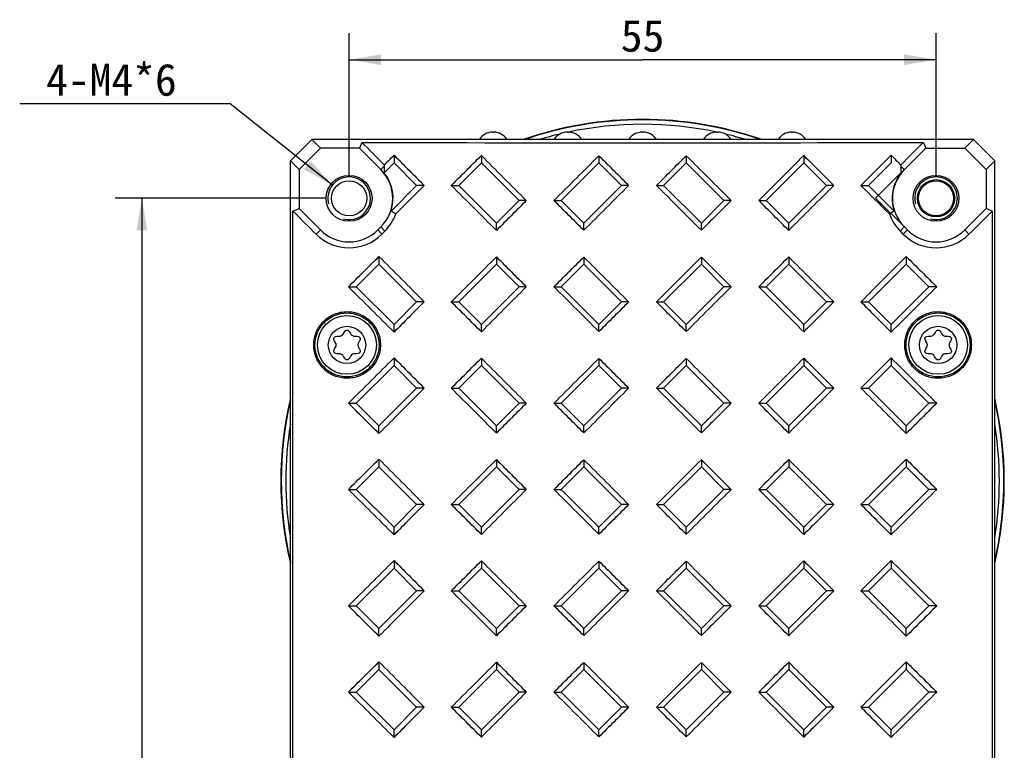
# Model space of a CAD drawing. Header units: millimetres. Extents: x 120 to 693, y 41 to 514.
# Tile 10 of 10: x 523 to 616, y 438 to 506. Entities that reach past the tile are written whole.
import ezdxf

# ---------------------------------------------------------------- set-up
doc = ezdxf.new("R2010")
doc.units = ezdxf.units.MM
doc.header["$LTSCALE"] = 46.255
doc.layers.get('0').update_dxf_attribs({"linetype": 'CONTINUOUS'})
doc.layers.add('00_COMPONENTS', color=7, linetype='CONTINUOUS')
doc.layers.add('51__DRAFT_DIMS', color=7, linetype='CONTINUOUS')
doc.styles.get("Standard").update_dxf_attribs({"font": 'simfang.ttf'})
doc.dimstyles.new('DIMSTYLE_3', dxfattribs={"dimtxt": 3, "dimasz": 3, "dimexe": 2.5, "dimexo": 0.5, "dimgap": 0.75, "dimtad": 1, "dimdsep": 46, "dimtxsty": 'STANDARD', "dimblk": '_FILLED', "dimblk1": '_FILLED', "dimblk2": '_FILLED', "dimcen": 0.09, "dimclrt": 3, "dimazin": 2, "dimtp": 0.3, "dimtm": 0.3, "dimtfac": 1, "dimtofl": 0, "dimtmove": 0, "dimatfit": 3, "dimldrblk": '_FILLED', "dimfxl": 1, "dimtolj": 1, "dimarcsym": 0})
doc.dimstyles.new('DIMSTYLE_4', dxfattribs={"dimtxt": 3, "dimasz": 3, "dimexe": 2.5, "dimexo": 0.5, "dimtad": 1, "dimdsep": 46, "dimtxsty": 'STANDARD', "dimblk": '_FILLED', "dimblk1": '_FILLED', "dimblk2": '_FILLED', "dimcen": 0.09, "dimclrt": 3, "dimazin": 2, "dimtp": 0.1, "dimtm": 0.1, "dimtfac": 1, "dimtofl": 0, "dimtmove": 0, "dimatfit": 1, "dimldrblk": '_FILLED', "dimfxl": 1, "dimtolj": 1, "dimarcsym": 0})

# ---------------------------------------------------------------- blocks, each defined once
blk = doc.blocks.new('_FILLED')
at = {"color": 0, "linetype": 'ByBlock'}
blk.add_solid([(0, 0), (-1, 0.167), (-1, -0.167)], dxfattribs=at)
blk = doc.blocks.new('*D4')
at = {"layer": '51__DRAFT_DIMS', "color": 4}
for p, q in [((554.36, 491.779), (554.36, 505.126)), ((609.36, 491.779), (609.36, 505.126)), ((554.36, 502.626), (581.86, 502.626)), ((609.36, 502.626), (581.86, 502.626))]:
    blk.add_line(p, q, dxfattribs=at)
at = {"layer": '51__DRAFT_DIMS', "color": 4, "xscale": 3, "yscale": 3, "zscale": 3, "rotation": 180}
blk.add_blockref('_FILLED', (554.36, 502.626), dxfattribs=at)
at = {"layer": '51__DRAFT_DIMS', "color": 4, "xscale": 3, "yscale": 3, "zscale": 3}
blk.add_blockref('_FILLED', (609.36, 502.626), dxfattribs=at)
at = {"layer": '51__DRAFT_DIMS', "color": 3, "insert": (581.86, 506.376), "char_height": 3, "width": 4.40625, "attachment_point": 2, "line_spacing_factor": 0.9}
blk.add_mtext('55', dxfattribs=at)
blk = doc.blocks.new('*D5')
at = {"layer": '51__DRAFT_DIMS', "color": 4}
for p, q in [((552.21, 489.629), (532.439, 489.629)), ((534.939, 489.629), (534.939, 432.129)), ((534.939, 374.629), (534.939, 432.129)), ((552.21, 374.629), (532.439, 374.629))]:
    blk.add_line(p, q, dxfattribs=at)
at = {"layer": '51__DRAFT_DIMS', "color": 4, "xscale": 3, "yscale": 3, "zscale": 3}
for p, rotation in [((534.939, 489.629), 90), ((534.939, 374.629), 270)]:
    blk.add_blockref('_FILLED', p, dxfattribs=dict(at, rotation=rotation))
at = {"layer": '51__DRAFT_DIMS', "color": 3, "insert": (531.189, 432.129), "char_height": 3, "width": 6.60938, "attachment_point": 2, "rotation": 90, "line_spacing_factor": 0.9}
blk.add_mtext('115', dxfattribs=at)
blk = doc.blocks.new('*D6')
at = {"layer": '51__DRAFT_DIMS', "color": 4}
for p, q in [((539.705, 498.498), (523.487, 498.498)), ((543.205, 498.498), (539.705, 498.498)), ((552.795, 490.873), (543.205, 498.498))]:
    blk.add_line(p, q, dxfattribs=at)
at = {"layer": '51__DRAFT_DIMS', "color": 4, "xscale": 3, "yscale": 3, "zscale": 3, "rotation": 321.5136198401}
blk.add_blockref('_FILLED', (552.795, 490.873), dxfattribs=at)
at = {"layer": '51__DRAFT_DIMS', "color": 3, "insert": (538.205, 502.248), "char_height": 3, "width": 13.21875, "attachment_point": 3, "line_spacing_factor": 0.9}
blk.add_mtext('4-M4*6', dxfattribs=at)

msp = doc.modelspace()

# ---------------------------------------------------------------- linework, layer by layer
at = {"layer": '00_COMPONENTS', "color": 7}
for p, q in [((567.81, 495.829), (567.91, 495.829)), ((574.81, 495.829), (574.91, 495.829)), ((581.81, 495.829), (581.91, 495.829)), ((588.81, 495.829), (588.91, 495.829)), ((595.81, 495.829), (595.91, 495.829)), ((550.862, 495.129), (548.86, 493.128)), ((548.86, 493.128), (550.861, 495.129)), ((550.862, 495.129), (551.665, 494.326)), ((555.549, 494.877), (555.32, 494.326)), ((608.172, 494.877), (608.4, 494.326)), ((612.056, 494.326), (612.859, 495.129)), ((614.86, 493.128), (612.859, 495.129)), ((614.86, 493.128), (612.86, 495.129)), ((549.664, 492.324), (551.665, 494.326)), ((555.32, 494.326), (551.665, 494.326)), ((555.32, 494.326), (557.33, 492.316)), ((558.568, 493.674), (558.568, 492.957)), ((605.153, 493.674), (605.153, 492.957)), ((608.4, 494.326), (612.056, 494.326)), ((614.057, 492.324), (612.056, 494.326)), ((549.664, 492.324), (548.86, 493.128)), ((558.568, 492.957), (557.637, 492.026)), ((557.653, 492.763), (557.653, 492.638)), ((560.689, 490.836), (558.568, 492.957)), ((566.753, 492.957), (564.632, 490.836)), ((566.753, 493.645), (566.753, 492.957)), ((570.289, 489.422), (566.753, 492.957)), ((577.768, 492.957), (574.232, 489.422)), ((577.768, 493.625), (577.768, 492.957)), ((579.889, 490.836), (577.768, 492.957)), ((585.953, 492.957), (583.832, 490.836)), ((585.953, 493.625), (585.953, 492.957)), ((589.489, 489.422), (585.953, 492.957)), ((596.968, 493.645), (596.968, 492.957)), ((606.068, 492.763), (606.068, 492.638)), ((614.86, 493.128), (614.057, 492.324)), ((549.664, 492.324), (549.664, 488.669)), ((614.057, 492.324), (614.057, 488.669)), ((558.288, 488.435), (560.689, 490.836)), ((561.394, 490.836), (560.689, 490.836)), ((563.936, 490.836), (564.632, 490.836)), ((564.632, 490.836), (568.168, 487.3)), ((576.353, 487.3), (579.889, 490.836)), ((580.556, 490.836), (579.889, 490.836)), ((583.165, 490.836), (583.832, 490.836)), ((583.832, 490.836), (587.368, 487.3)), ((599.785, 490.836), (599.089, 490.836)), ((602.327, 490.836), (603.032, 490.836)), ((568.168, 487.3), (570.289, 489.422)), ((570.966, 489.422), (570.289, 489.422)), ((573.559, 489.422), (574.232, 489.422)), ((574.232, 489.422), (576.353, 487.3)), ((587.368, 487.3), (589.489, 489.422)), ((590.162, 489.422), (589.489, 489.422)), ((592.754, 489.422), (593.432, 489.422)), ((549.088, 488.43), (549.664, 488.669)), ((549.088, 386.96), (549.088, 488.43)), ((549.664, 488.669), (551.673, 486.659)), ((614.633, 488.43), (614.057, 488.669)), ((614.633, 488.43), (614.633, 386.96)), ((568.168, 486.616), (568.168, 487.3)), ((576.353, 486.631), (576.353, 487.3)), ((587.368, 486.631), (587.368, 487.3)), ((595.553, 486.616), (595.553, 487.3)), ((557.33, 486.942), (557.047, 486.659)), ((557.153, 484.18), (557.153, 483.457)), ((568.168, 484.141), (568.168, 483.457)), ((576.353, 484.127), (576.353, 483.457)), ((587.368, 484.127), (587.368, 483.457)), ((595.553, 484.141), (595.553, 483.457)), ((606.568, 484.18), (606.568, 483.457)), ((557.153, 483.457), (555.032, 481.336)), ((560.689, 479.922), (557.153, 483.457)), ((568.168, 483.457), (564.632, 479.922)), ((570.289, 481.336), (568.168, 483.457)), ((576.353, 483.457), (574.232, 481.336)), ((579.889, 479.922), (576.353, 483.457)), ((587.368, 483.457), (583.832, 479.922)), ((589.489, 481.336), (587.368, 483.457)), ((554.296, 481.336), (555.032, 481.336)), ((555.032, 481.336), (558.568, 477.8)), ((566.753, 477.8), (570.289, 481.336)), ((570.966, 481.336), (570.289, 481.336)), ((573.559, 481.336), (574.232, 481.336)), ((574.232, 481.336), (577.768, 477.8)), ((585.953, 477.8), (589.489, 481.336)), ((590.162, 481.336), (589.489, 481.336)), ((592.754, 481.336), (593.432, 481.336)), ((609.425, 481.336), (608.689, 481.336)), ((558.568, 477.8), (560.689, 479.922)), ((561.394, 479.922), (560.689, 479.922)), ((563.936, 479.922), (564.632, 479.922)), ((564.632, 479.922), (566.753, 477.8)), ((577.768, 477.8), (579.889, 479.922)), ((580.556, 479.922), (579.889, 479.922)), ((583.165, 479.922), (583.832, 479.922)), ((583.832, 479.922), (585.953, 477.8)), ((599.785, 479.922), (599.089, 479.922)), ((602.327, 479.922), (603.032, 479.922)), ((558.568, 477.084), (558.568, 477.8)), ((566.753, 477.113), (566.753, 477.8)), ((577.768, 477.132), (577.768, 477.8)), ((585.953, 477.132), (585.953, 477.8)), ((596.968, 477.113), (596.968, 477.8)), ((605.153, 477.084), (605.153, 477.8)), ((558.568, 474.674), (558.568, 473.957)), ((566.753, 474.645), (566.753, 473.957)), ((577.768, 474.625), (577.768, 473.957)), ((585.953, 474.625), (585.953, 473.957)), ((596.968, 474.645), (596.968, 473.957)), ((605.153, 474.674), (605.153, 473.957)), ((558.568, 473.957), (555.032, 470.422)), ((560.689, 471.836), (558.568, 473.957)), ((566.753, 473.957), (564.632, 471.836)), ((570.289, 470.422), (566.753, 473.957)), ((577.768, 473.957), (574.232, 470.422)), ((579.889, 471.836), (577.768, 473.957)), ((585.953, 473.957), (583.832, 471.836)), ((589.489, 470.422), (585.953, 473.957)), ((596.968, 473.957), (593.432, 470.422)), ((599.089, 471.836), (596.968, 473.957)), ((605.153, 473.957), (603.032, 471.836)), ((608.689, 470.422), (605.153, 473.957)), ((557.153, 468.3), (560.689, 471.836)), ((561.394, 471.836), (560.689, 471.836)), ((563.936, 471.836), (564.632, 471.836)), ((564.632, 471.836), (568.168, 468.3)), ((576.353, 468.3), (579.889, 471.836)), ((580.556, 471.836), (579.889, 471.836)), ((583.165, 471.836), (583.832, 471.836)), ((583.832, 471.836), (587.368, 468.3)), ((595.553, 468.3), (599.089, 471.836)), ((599.785, 471.836), (599.089, 471.836)), ((602.327, 471.836), (603.032, 471.836)), ((603.032, 471.836), (606.568, 468.3)), ((554.296, 470.422), (555.032, 470.422)), ((555.032, 470.422), (557.153, 468.3)), ((568.168, 468.3), (570.289, 470.422)), ((570.966, 470.422), (570.289, 470.422)), ((573.559, 470.422), (574.232, 470.422)), ((574.232, 470.422), (576.353, 468.3)), ((587.368, 468.3), (589.489, 470.422)), ((590.162, 470.422), (589.489, 470.422)), ((592.754, 470.422), (593.432, 470.422)), ((593.432, 470.422), (595.553, 468.3)), ((606.568, 468.3), (608.689, 470.422)), ((609.425, 470.422), (608.689, 470.422)), ((557.153, 467.578), (557.153, 468.3)), ((568.168, 467.616), (568.168, 468.3)), ((576.353, 467.631), (576.353, 468.3)), ((587.368, 467.631), (587.368, 468.3)), ((595.553, 467.616), (595.553, 468.3)), ((606.568, 467.578), (606.568, 468.3)), ((557.153, 465.18), (557.153, 464.457)), ((568.168, 465.141), (568.168, 464.457)), ((576.353, 465.127), (576.353, 464.457)), ((587.368, 465.127), (587.368, 464.457)), ((595.553, 465.141), (595.553, 464.457)), ((606.568, 465.18), (606.568, 464.457)), ((557.153, 464.457), (555.032, 462.336)), ((560.689, 460.922), (557.153, 464.457)), ((568.168, 464.457), (564.632, 460.922)), ((570.289, 462.336), (568.168, 464.457)), ((576.353, 464.457), (574.232, 462.336)), ((579.889, 460.922), (576.353, 464.457)), ((587.368, 464.457), (583.832, 460.922)), ((589.489, 462.336), (587.368, 464.457)), ((595.553, 464.457), (593.432, 462.336)), ((599.089, 460.922), (595.553, 464.457)), ((606.568, 464.457), (603.032, 460.922)), ((608.689, 462.336), (606.568, 464.457)), ((554.296, 462.336), (555.032, 462.336)), ((555.032, 462.336), (558.568, 458.8)), ((566.753, 458.8), (570.289, 462.336)), ((570.966, 462.336), (570.289, 462.336)), ((573.559, 462.336), (574.232, 462.336)), ((574.232, 462.336), (577.768, 458.8)), ((585.953, 458.8), (589.489, 462.336)), ((590.162, 462.336), (589.489, 462.336)), ((592.754, 462.336), (593.432, 462.336)), ((593.432, 462.336), (596.968, 458.8)), ((605.153, 458.8), (608.689, 462.336)), ((609.425, 462.336), (608.689, 462.336)), ((558.568, 458.8), (560.689, 460.922)), ((561.394, 460.922), (560.689, 460.922)), ((563.936, 460.922), (564.632, 460.922)), ((564.632, 460.922), (566.753, 458.8)), ((577.768, 458.8), (579.889, 460.922)), ((580.556, 460.922), (579.889, 460.922)), ((583.165, 460.922), (583.832, 460.922)), ((583.832, 460.922), (585.953, 458.8)), ((596.968, 458.8), (599.089, 460.922)), ((599.785, 460.922), (599.089, 460.922)), ((602.327, 460.922), (603.032, 460.922)), ((603.032, 460.922), (605.153, 458.8)), ((558.568, 458.084), (558.568, 458.8)), ((566.753, 458.113), (566.753, 458.8)), ((577.768, 458.132), (577.768, 458.8)), ((585.953, 458.132), (585.953, 458.8)), ((596.968, 458.113), (596.968, 458.8)), ((605.153, 458.084), (605.153, 458.8)), ((558.568, 454.957), (555.032, 451.422)), ((558.568, 455.674), (558.568, 454.957)), ((560.689, 452.836), (558.568, 454.957)), ((566.753, 454.957), (564.632, 452.836)), ((566.753, 455.645), (566.753, 454.957)), ((570.289, 451.422), (566.753, 454.957)), ((577.768, 454.957), (574.232, 451.422)), ((577.768, 455.625), (577.768, 454.957)), ((579.889, 452.836), (577.768, 454.957)), ((585.953, 454.957), (583.832, 452.836)), ((585.953, 455.625), (585.953, 454.957)), ((589.489, 451.422), (585.953, 454.957)), ((596.968, 454.957), (593.432, 451.422)), ((596.968, 455.645), (596.968, 454.957)), ((599.089, 452.836), (596.968, 454.957)), ((605.153, 454.957), (603.032, 452.836)), ((605.153, 455.674), (605.153, 454.957)), ((608.689, 451.422), (605.153, 454.957)), ((557.153, 449.3), (560.689, 452.836)), ((561.394, 452.836), (560.689, 452.836)), ((563.936, 452.836), (564.632, 452.836)), ((564.632, 452.836), (568.168, 449.3)), ((576.353, 449.3), (579.889, 452.836)), ((580.556, 452.836), (579.889, 452.836)), ((583.165, 452.836), (583.832, 452.836)), ((583.832, 452.836), (587.368, 449.3)), ((595.553, 449.3), (599.089, 452.836)), ((599.785, 452.836), (599.089, 452.836)), ((602.327, 452.836), (603.032, 452.836)), ((603.032, 452.836), (606.568, 449.3)), ((554.296, 451.422), (555.032, 451.422)), ((555.032, 451.422), (557.153, 449.3)), ((568.168, 449.3), (570.289, 451.422)), ((570.966, 451.422), (570.289, 451.422)), ((573.559, 451.422), (574.232, 451.422)), ((574.232, 451.422), (576.353, 449.3)), ((587.368, 449.3), (589.489, 451.422)), ((590.162, 451.422), (589.489, 451.422)), ((592.754, 451.422), (593.432, 451.422)), ((593.432, 451.422), (595.553, 449.3)), ((606.568, 449.3), (608.689, 451.422)), ((609.425, 451.422), (608.689, 451.422)), ((557.153, 448.578), (557.153, 449.3)), ((568.168, 448.616), (568.168, 449.3)), ((576.353, 448.631), (576.353, 449.3)), ((587.368, 448.631), (587.368, 449.3)), ((595.553, 448.616), (595.553, 449.3)), ((606.568, 448.578), (606.568, 449.3)), ((557.153, 446.18), (557.153, 445.457)), ((568.168, 446.141), (568.168, 445.457)), ((576.353, 446.127), (576.353, 445.457)), ((587.368, 446.127), (587.368, 445.457)), ((595.553, 446.141), (595.553, 445.457)), ((606.568, 446.18), (606.568, 445.457)), ((557.153, 445.457), (555.032, 443.336)), ((560.689, 441.922), (557.153, 445.457)), ((568.168, 445.457), (564.632, 441.922)), ((570.289, 443.336), (568.168, 445.457)), ((576.353, 445.457), (574.232, 443.336)), ((579.889, 441.922), (576.353, 445.457)), ((587.368, 445.457), (583.832, 441.922)), ((589.489, 443.336), (587.368, 445.457)), ((595.553, 445.457), (593.432, 443.336)), ((599.089, 441.922), (595.553, 445.457)), ((606.568, 445.457), (603.032, 441.922)), ((608.689, 443.336), (606.568, 445.457)), ((554.296, 443.336), (555.032, 443.336)), ((555.032, 443.336), (558.568, 439.8)), ((566.753, 439.8), (570.289, 443.336)), ((570.966, 443.336), (570.289, 443.336)), ((573.559, 443.336), (574.232, 443.336)), ((574.232, 443.336), (577.768, 439.8)), ((585.953, 439.8), (589.489, 443.336)), ((590.162, 443.336), (589.489, 443.336)), ((592.754, 443.336), (593.432, 443.336)), ((593.432, 443.336), (596.968, 439.8)), ((605.153, 439.8), (608.689, 443.336)), ((609.425, 443.336), (608.689, 443.336)), ((558.568, 439.8), (560.689, 441.922)), ((561.394, 441.922), (560.689, 441.922)), ((563.936, 441.922), (564.632, 441.922)), ((564.632, 441.922), (566.753, 439.8)), ((577.768, 439.8), (579.889, 441.922)), ((580.556, 441.922), (579.889, 441.922)), ((583.165, 441.922), (583.832, 441.922)), ((583.832, 441.922), (585.953, 439.8)), ((596.968, 439.8), (599.089, 441.922)), ((599.785, 441.922), (599.089, 441.922)), ((602.327, 441.922), (603.032, 441.922)), ((603.032, 441.922), (605.153, 439.8)), ((558.568, 439.084), (558.568, 439.8)), ((566.753, 439.113), (566.753, 439.8)), ((577.768, 439.132), (577.768, 439.8)), ((585.953, 439.132), (585.953, 439.8)), ((596.968, 439.113), (596.968, 439.8)), ((605.153, 439.084), (605.153, 439.8))]:
    msp.add_line(p, q, dxfattribs=at)
at = {"layer": '00_COMPONENTS', "color": 4}
for p, q in [((612.86, 495.129), (550.861, 495.129)), ((608.4, 494.326), (603.704, 489.629)), ((548.86, 369.129), (548.86, 493.128)), ((596.968, 492.957), (593.432, 489.422)), ((596.968, 492.957), (599.089, 490.836)), ((605.153, 492.957), (603.032, 490.836)), ((614.86, 369.129), (614.86, 493.128)), ((557.653, 492.638), (557.33, 492.316)), ((606.068, 492.638), (606.391, 492.316)), ((599.089, 490.836), (595.553, 487.3)), ((603.032, 490.836), (605.433, 488.435)), ((593.432, 489.422), (595.553, 487.3)), ((606.673, 486.659), (603.704, 489.629)), ((614.057, 488.669), (612.047, 486.659)), ((551.272, 486.258), (551.673, 486.659)), ((557.433, 486.274), (557.047, 486.659)), ((557.715, 486.557), (557.33, 486.942)), ((606.006, 486.557), (606.391, 486.942)), ((606.288, 486.274), (606.673, 486.659)), ((612.448, 486.258), (612.047, 486.659)), ((593.432, 481.336), (595.553, 483.457)), ((599.089, 479.922), (595.553, 483.457)), ((603.032, 479.922), (606.568, 483.457)), ((608.689, 481.336), (606.568, 483.457)), ((596.968, 477.8), (593.432, 481.336)), ((605.153, 477.8), (608.689, 481.336)), ((596.968, 477.8), (599.089, 479.922)), ((605.153, 477.8), (603.032, 479.922))]:
    msp.add_line(p, q, dxfattribs=at)
at = {"layer": '00_COMPONENTS', "color": 7}
for centre, radius in [((554.36, 489.629), 2.15), ((554.36, 489.629), 1.65), ((609.36, 489.629), 2.15), ((609.36, 489.629), 1.65), ((554.16, 475.879), 3), ((554.16, 475.879), 2.75), ((609.56, 475.879), 2.75)]:
    msp.add_circle(centre, radius, dxfattribs=at)
at = {"layer": '00_COMPONENTS', "color": 4}
for centre, radius in [((609.36, 489.629), 1.75), ((609.56, 475.879), 3), ((554.16, 475.879), 1.75), ((609.56, 475.879), 1.75)]:
    msp.add_circle(centre, radius, dxfattribs=at)
at = {"layer": '00_COMPONENTS', "color": 7}
for centre, radius, start, end in [((581.86, 463.129), 33.9, 70.74381, 109.25619), ((567.81, 494.379), 1.45, 90, 148.82158), ((567.91, 494.379), 1.45, 31.17842, 90), ((574.81, 494.379), 1.45, 90, 148.82158), ((574.91, 494.379), 1.45, 31.17842, 90), ((581.81, 494.379), 1.45, 90, 148.82158), ((581.91, 494.379), 1.45, 31.17842, 90), ((588.81, 494.379), 1.45, 90, 148.82158), ((588.91, 494.379), 1.45, 31.17842, 90), ((595.81, 494.379), 1.45, 90, 148.82158), ((595.91, 494.379), 1.45, 31.17842, 90), ((554.643, 489.629), 3.8, 315, 45), ((554.643, 489.629), 3.835, 341.85547, 38.69252), ((609.078, 489.629), 3.835, 141.30748, 198.14453), ((609.078, 489.629), 3.8, 135, 225), ((554.63, 489.629), 4.354, 315.12543, 340.27202), ((539.295, 457.544), 36.263, 57.5943, 58.41502), ((624.426, 457.544), 36.263, 121.58498, 122.4057), ((609.091, 489.629), 4.354, 199.72798, 224.87457), ((554.36, 489.346), 3.8, 225, 315), ((609.36, 489.346), 3.8, 225, 315), ((554.345, 489.348), 4.358, 225.1652, 315.12465), ((609.376, 489.348), 4.358, 224.87535, 314.8348), ((553.404, 477.188), 0.488, 267.1925, 332.8075), ((554.901, 477.162), 0.462, 206.76577, 273.23423), ((555.673, 475.879), 0.488, 147.1925, 212.8075), ((608.804, 477.188), 0.488, 267.1925, 332.8075), ((610.301, 477.162), 0.462, 206.76577, 273.23423), ((611.073, 475.879), 0.488, 147.1925, 212.8075), ((552.788, 475.879), 0.372, 325.30431, 34.69569), ((608.188, 475.879), 0.372, 325.30431, 34.69569), ((553.42, 474.596), 0.462, 26.76577, 93.23423), ((554.847, 474.69), 0.372, 85.30431, 154.69569), ((608.82, 474.596), 0.462, 26.76577, 93.23423), ((610.247, 474.69), 0.372, 85.30431, 154.69569), ((581.86, 463.129), 33.9, 166.78482, 193.21518), ((581.86, 463.129), 33.9, 346.78482, 13.21518)]:
    msp.add_arc(centre, radius, start, end, dxfattribs=at)
at = {"layer": '00_COMPONENTS', "color": 4}
for centre, radius, start, end in [((581.86, 463.129), 33.863, 70.93179, 109.06821), ((581.86, 463.129), 33.437, 77.97227, 102.02772), ((581.86, 463.129), 33.437, 103.40393, 106.85322), ((581.86, 463.129), 33.437, 73.14678, 76.59607), ((554.36, 489.629), 2, 255, 195), ((609.36, 489.629), 2, 255, 195), ((581.86, 463.129), 33.863, 167.0439, 192.9561), ((581.86, 463.129), 33.863, 347.0439, 12.9561), ((581.86, 463.129), 33.437, 170.8138, 189.1862), ((581.86, 463.129), 33.437, 350.8138, 9.1862)]:
    msp.add_arc(centre, radius, start, end, dxfattribs=at)
at = {"layer": '00_COMPONENTS', "color": 7}
for centre, major_axis, ratio, start_param, end_param in [((581.86, 504.259), (269.96, 0), 0.034921, -1.668416, -1.473176), ((581.86, 481.834), (-269.878, 270.207), 0.024678, 1.497879, 1.505708), ((581.86, 481.834), (269.878, 270.207), 0.024678, -1.505708, -1.497879), ((581.86, 530.249), (269.878, 270.207), 0.024678, -1.685291, -1.681889), ((581.86, 483.663), (-269.878, 270.207), 0.024678, 1.509109, 1.519613), ((581.86, 483.663), (269.878, 270.207), 0.024678, -1.519613, -1.509109), ((581.86, 530.249), (-269.878, 270.207), 0.024678, -4.601296, -4.597895), ((581.86, 522.063), (269.878, 270.207), 0.024678, -1.661945, -1.651489), ((581.86, 491.849), (-269.878, 270.207), 0.024678, 1.539509, 1.555134), ((581.86, 511.049), (269.878, 270.207), 0.024678, -1.626255, -1.610661), ((581.86, 502.863), (-269.878, 270.207), 0.024678, -4.702848, -4.692519), ((581.86, 502.863), (269.878, 270.207), 0.024678, -1.590666, -1.580337), ((581.86, 511.049), (-269.878, 270.207), 0.024678, -4.672525, -4.656931), ((581.86, 491.849), (269.878, 270.207), 0.024678, -1.555134, -1.539509), ((581.86, 522.063), (-269.878, 270.207), 0.024678, -4.631696, -4.62124), ((581.86, 498.009), (269.878, 270.207), 0.024678, -4.661206, -4.651298), ((581.86, 459.609), (-269.878, 270.207), 0.024678, -1.49535, -1.479648), ((581.86, 478.809), (269.878, 270.207), 0.024678, 1.550927, 1.566495), ((581.86, 478.809), (-269.878, 270.207), 0.024678, -1.566495, -1.550927), ((581.86, 459.609), (269.878, 270.207), 0.024678, 1.479648, 1.49535), ((581.86, 498.009), (-269.878, 270.207), 0.024678, -1.631887, -1.621979), ((581.86, 486.994), (269.878, 270.207), 0.024678, -4.696727, -4.686348), ((581.86, 467.794), (-269.878, 270.207), 0.024678, -1.525692, -1.515338), ((581.86, 467.794), (269.878, 270.207), 0.024678, 1.515338, 1.525692), ((581.86, 486.994), (-269.878, 270.207), 0.024678, -1.596837, -1.586459), ((581.86, 442.424), (-269.878, 270.207), 0.024678, -1.432544, -1.424394), ((581.86, 442.424), (269.878, 270.207), 0.024678, 1.424394, 1.432544), ((581.86, 497.424), (269.878, 270.207), 0.024678, -4.647531, -4.646482), ((581.86, 497.424), (-269.878, 270.207), 0.024678, -1.636704, -1.635654), ((581.86, 522.163), (269.878, 270.207), 0.024678, -1.697784, -1.687149), ((581.86, 472.749), (-269.878, 270.207), 0.024678, 1.503849, 1.519613), ((581.86, 511.149), (269.878, 270.207), 0.024678, -1.661945, -1.646243), ((581.86, 483.763), (-269.878, 270.207), 0.024678, 1.544755, 1.555134), ((581.86, 502.963), (269.878, 270.207), 0.024678, -1.626255, -1.6159), ((581.86, 491.949), (-269.878, 270.207), 0.024678, -4.708087, -4.692519), ((581.86, 491.949), (269.878, 270.207), 0.024678, -1.590666, -1.575098), ((581.86, 502.963), (-269.878, 270.207), 0.024678, -4.667285, -4.656931), ((581.86, 483.763), (269.878, 270.207), 0.024678, -1.555134, -1.544755), ((581.86, 511.149), (-269.878, 270.207), 0.024678, -4.636943, -4.62124), ((581.86, 472.749), (269.878, 270.207), 0.024678, -1.519613, -1.503849), ((581.86, 522.163), (-269.878, 270.207), 0.024678, -4.596037, -4.585401), ((581.86, 440.509), (-269.878, 270.207), 0.024678, -1.459703, -1.443808), ((581.86, 478.909), (269.878, 270.207), 0.024678, -4.696727, -4.681102), ((581.86, 459.709), (-269.878, 270.207), 0.024678, -1.530932, -1.515338), ((581.86, 459.709), (269.878, 270.207), 0.024678, 1.515338, 1.530932), ((581.86, 478.909), (-269.878, 270.207), 0.024678, -1.602083, -1.586459), ((581.86, 440.509), (269.878, 270.207), 0.024678, 1.443808, 1.459703), ((581.86, 487.094), (269.878, 270.207), 0.024678, -4.661206, -4.650702), ((581.86, 448.694), (-269.878, 270.207), 0.024678, -1.490104, -1.479648), ((581.86, 467.894), (269.878, 270.207), 0.024678, 1.550927, 1.561255), ((581.86, 467.894), (-269.878, 270.207), 0.024678, -1.561255, -1.550927), ((581.86, 448.694), (269.878, 270.207), 0.024678, 1.479648, 1.490104), ((581.86, 487.094), (-269.878, 270.207), 0.024678, -1.632484, -1.621979), ((581.86, 511.249), (269.878, 270.207), 0.024678, -1.697784, -1.681889), ((581.86, 464.663), (-269.878, 270.207), 0.024678, 1.509109, 1.519613), ((581.86, 503.063), (269.878, 270.207), 0.024678, -1.661945, -1.651489), ((581.86, 472.849), (-269.878, 270.207), 0.024678, 1.539509, 1.555134), ((581.86, 492.049), (269.878, 270.207), 0.024678, -1.626255, -1.610661), ((581.86, 483.863), (-269.878, 270.207), 0.024678, -4.702848, -4.692519), ((581.86, 483.863), (269.878, 270.207), 0.024678, -1.590666, -1.580337), ((581.86, 492.049), (-269.878, 270.207), 0.024678, -4.672525, -4.656931), ((581.86, 472.849), (269.878, 270.207), 0.024678, -1.555134, -1.539509), ((581.86, 503.063), (-269.878, 270.207), 0.024678, -4.631696, -4.62124), ((581.86, 464.663), (269.878, 270.207), 0.024678, -1.519613, -1.509109), ((581.86, 511.249), (-269.878, 270.207), 0.024678, -4.601296, -4.585401), ((581.86, 479.009), (269.878, 270.207), 0.024678, -4.661206, -4.645442), ((581.86, 440.609), (-269.878, 270.207), 0.024678, -1.49535, -1.479648), ((581.86, 459.809), (269.878, 270.207), 0.024678, 1.550927, 1.566495), ((581.86, 459.809), (-269.878, 270.207), 0.024678, -1.566495, -1.550927), ((581.86, 440.609), (269.878, 270.207), 0.024678, 1.479648, 1.49535), ((581.86, 479.009), (-269.878, 270.207), 0.024678, -1.637743, -1.621979), ((581.86, 429.594), (-269.878, 270.207), 0.024678, -1.454444, -1.443808), ((581.86, 467.994), (269.878, 270.207), 0.024678, -4.696727, -4.686348), ((581.86, 448.794), (-269.878, 270.207), 0.024678, -1.525692, -1.515338), ((581.86, 448.794), (269.878, 270.207), 0.024678, 1.515338, 1.525692), ((581.86, 467.994), (-269.878, 270.207), 0.024678, -1.596837, -1.586459), ((581.86, 429.594), (269.878, 270.207), 0.024678, 1.443808, 1.454444), ((581.86, 503.163), (269.878, 270.207), 0.024678, -1.697784, -1.687149), ((581.86, 453.749), (-269.878, 270.207), 0.024678, 1.503849, 1.519613), ((581.86, 492.149), (269.878, 270.207), 0.024678, -1.661945, -1.646243), ((581.86, 464.763), (-269.878, 270.207), 0.024678, 1.544755, 1.555134), ((581.86, 483.963), (269.878, 270.207), 0.024678, -1.626255, -1.6159), ((581.86, 472.949), (-269.878, 270.207), 0.024678, -4.708087, -4.692519), ((581.86, 472.949), (269.878, 270.207), 0.024678, -1.590666, -1.575098), ((581.86, 483.963), (-269.878, 270.207), 0.024678, -4.667285, -4.656931), ((581.86, 464.763), (269.878, 270.207), 0.024678, -1.555134, -1.544755), ((581.86, 492.149), (-269.878, 270.207), 0.024678, -4.636943, -4.62124), ((581.86, 453.749), (269.878, 270.207), 0.024678, -1.519613, -1.503849), ((581.86, 503.163), (-269.878, 270.207), 0.024678, -4.596037, -4.585401), ((581.86, 421.509), (-269.878, 270.207), 0.024678, -1.459703, -1.443808), ((581.86, 459.909), (269.878, 270.207), 0.024678, -4.696727, -4.681102), ((581.86, 440.709), (-269.878, 270.207), 0.024678, -1.530932, -1.515338), ((581.86, 440.709), (269.878, 270.207), 0.024678, 1.515338, 1.530932), ((581.86, 459.909), (-269.878, 270.207), 0.024678, -1.602083, -1.586459), ((581.86, 421.509), (269.878, 270.207), 0.024678, 1.443808, 1.459703), ((581.86, 468.094), (269.878, 270.207), 0.024678, -4.661206, -4.650702), ((581.86, 429.694), (-269.878, 270.207), 0.024678, -1.490104, -1.479648), ((581.86, 448.894), (269.878, 270.207), 0.024678, 1.550927, 1.561255), ((581.86, 448.894), (-269.878, 270.207), 0.024678, -1.561255, -1.550927), ((581.86, 429.694), (269.878, 270.207), 0.024678, 1.479648, 1.490104), ((581.86, 468.094), (-269.878, 270.207), 0.024678, -1.632484, -1.621979), ((581.86, 492.249), (269.878, 270.207), 0.024678, -1.697784, -1.681889), ((581.86, 445.663), (-269.878, 270.207), 0.024678, 1.509109, 1.519613), ((581.86, 484.063), (269.878, 270.207), 0.024678, -1.661945, -1.651489), ((581.86, 453.849), (-269.878, 270.207), 0.024678, 1.539509, 1.555134), ((581.86, 473.049), (269.878, 270.207), 0.024678, -1.626255, -1.610661), ((581.86, 464.863), (-269.878, 270.207), 0.024678, -4.702848, -4.692519), ((581.86, 464.863), (269.878, 270.207), 0.024678, -1.590666, -1.580337), ((581.86, 473.049), (-269.878, 270.207), 0.024678, -4.672525, -4.656931), ((581.86, 453.849), (269.878, 270.207), 0.024678, -1.555134, -1.539509), ((581.86, 484.063), (-269.878, 270.207), 0.024678, -4.631696, -4.62124), ((581.86, 445.663), (269.878, 270.207), 0.024678, -1.519613, -1.509109), ((581.86, 492.249), (-269.878, 270.207), 0.024678, -4.601296, -4.585401), ((581.86, 460.009), (269.878, 270.207), 0.024678, -4.661206, -4.645442), ((581.86, 421.609), (-269.878, 270.207), 0.024678, -1.49535, -1.479648), ((581.86, 440.809), (269.878, 270.207), 0.024678, 1.550927, 1.566495), ((581.86, 440.809), (-269.878, 270.207), 0.024678, -1.566495, -1.550927), ((581.86, 421.609), (269.878, 270.207), 0.024678, 1.479648, 1.49535), ((581.86, 460.009), (-269.878, 270.207), 0.024678, -1.637743, -1.621979), ((581.86, 410.594), (-269.878, 270.207), 0.024678, -1.454444, -1.443808), ((581.86, 448.994), (269.878, 270.207), 0.024678, -4.696727, -4.686348), ((581.86, 429.794), (-269.878, 270.207), 0.024678, -1.525692, -1.515338), ((581.86, 429.794), (269.878, 270.207), 0.024678, 1.515338, 1.525692), ((581.86, 448.994), (-269.878, 270.207), 0.024678, -1.596837, -1.586459), ((581.86, 410.594), (269.878, 270.207), 0.024678, 1.443808, 1.454444), ((581.86, 484.163), (269.878, 270.207), 0.024678, -1.697784, -1.687149), ((581.86, 434.749), (-269.878, 270.207), 0.024678, 1.503849, 1.519613), ((581.86, 473.149), (269.878, 270.207), 0.024678, -1.661945, -1.646243), ((581.86, 445.763), (-269.878, 270.207), 0.024678, 1.544755, 1.555134), ((581.86, 464.963), (269.878, 270.207), 0.024678, -1.626255, -1.6159), ((581.86, 453.949), (-269.878, 270.207), 0.024678, -4.708087, -4.692519), ((581.86, 453.949), (269.878, 270.207), 0.024678, -1.590666, -1.575098), ((581.86, 464.963), (-269.878, 270.207), 0.024678, -4.667285, -4.656931), ((581.86, 445.763), (269.878, 270.207), 0.024678, -1.555134, -1.544755), ((581.86, 473.149), (-269.878, 270.207), 0.024678, -4.636943, -4.62124), ((581.86, 434.749), (269.878, 270.207), 0.024678, -1.519613, -1.503849), ((581.86, 484.163), (-269.878, 270.207), 0.024678, -4.596037, -4.585401), ((581.86, 402.509), (-269.878, 270.207), 0.024678, -1.459703, -1.443808), ((581.86, 440.909), (269.878, 270.207), 0.024678, -4.696727, -4.681102), ((581.86, 421.709), (-269.878, 270.207), 0.024678, -1.530932, -1.515338), ((581.86, 421.709), (269.878, 270.207), 0.024678, 1.515338, 1.530932), ((581.86, 440.909), (-269.878, 270.207), 0.024678, -1.602083, -1.586459), ((581.86, 402.509), (269.878, 270.207), 0.024678, 1.443808, 1.459703), ((581.86, 449.094), (269.878, 270.207), 0.024678, -4.661206, -4.650702), ((581.86, 410.694), (-269.878, 270.207), 0.024678, -1.490104, -1.479648), ((581.86, 429.894), (269.878, 270.207), 0.024678, 1.550927, 1.561255), ((581.86, 429.894), (-269.878, 270.207), 0.024678, -1.561255, -1.550927), ((581.86, 410.694), (269.878, 270.207), 0.024678, 1.479648, 1.490104), ((581.86, 449.094), (-269.878, 270.207), 0.024678, -1.632484, -1.621979)]:
    msp.add_ellipse(centre, major_axis=major_axis, ratio=ratio, start_param=start_param, end_param=end_param, dxfattribs=at)
for points, knots in [([(557.653, 492.638), (557.653, 492.588), (557.652, 492.384), (557.645, 492.18), (557.637, 492.026)], [0, 0, 0, 0, 0.244754, 1, 1, 1, 1]), ([(606.068, 492.638), (606.068, 492.588), (606.069, 492.384), (606.076, 492.18), (606.084, 492.026)], [0, 0, 0, 0, 0.244754, 1, 1, 1, 1]), ([(554.16, 472.754), (553.756, 472.755), (552.938, 472.92), (551.904, 473.614), (551.21, 474.652), (550.966, 475.879), (551.21, 477.105), (551.904, 478.144), (552.938, 478.838), (553.756, 479.002), (554.16, 479.004)], [0, 0, 0, 0, 0.124714, 0.249565, 0.374679, 0.5, 0.625321, 0.750435, 0.875286, 1, 1, 1, 1]), ([(554.16, 479.004), (554.567, 479.005), (555.39, 478.845), (556.432, 478.152), (557.132, 477.111), (557.378, 475.879), (557.132, 474.647), (556.432, 473.605), (555.39, 472.912), (554.567, 472.752), (554.16, 472.754)], [0, 0, 0, 0, 0.124704, 0.249601, 0.374727, 0.5, 0.625273, 0.750399, 0.875296, 1, 1, 1, 1]), ([(609.56, 472.754), (609.154, 472.752), (608.331, 472.912), (607.289, 473.605), (606.589, 474.647), (606.343, 475.879), (606.589, 477.111), (607.289, 478.152), (608.331, 478.845), (609.154, 479.005), (609.56, 479.004)], [0, 0, 0, 0, 0.124704, 0.249601, 0.374727, 0.5, 0.625273, 0.750399, 0.875296, 1, 1, 1, 1]), ([(609.56, 479.004), (609.965, 479.002), (610.783, 478.838), (611.817, 478.144), (612.511, 477.105), (612.755, 475.879), (612.511, 474.652), (611.817, 473.614), (610.783, 472.92), (609.965, 472.755), (609.56, 472.754)], [0, 0, 0, 0, 0.124714, 0.249565, 0.374679, 0.5, 0.625321, 0.750435, 0.875286, 1, 1, 1, 1]), ([(553.838, 476.965), (553.946, 477.174), (554.162, 477.385), (554.379, 477.17), (554.489, 476.954)], [0, 0, 0, 0, 0.495395, 1, 1, 1, 1]), ([(609.238, 476.965), (609.346, 477.174), (609.562, 477.385), (609.779, 477.17), (609.889, 476.954)], [0, 0, 0, 0, 0.495395, 1, 1, 1, 1]), ([(553.094, 476.091), (552.938, 476.315), (552.845, 476.627), (553.146, 476.712), (553.381, 476.701)], [0, 0, 0, 0, 0.520767, 1, 1, 1, 1]), ([(554.927, 476.7), (555.17, 476.714), (555.464, 476.634), (555.39, 476.341), (555.262, 476.143)], [0, 0, 0, 0, 0.504605, 1, 1, 1, 1]), ([(608.494, 476.091), (608.338, 476.315), (608.245, 476.627), (608.546, 476.712), (608.781, 476.701)], [0, 0, 0, 0, 0.520767, 1, 1, 1, 1]), ([(610.327, 476.7), (610.57, 476.714), (610.864, 476.634), (610.79, 476.341), (610.662, 476.143)], [0, 0, 0, 0, 0.504605, 1, 1, 1, 1]), ([(553.394, 475.057), (553.151, 475.044), (552.844, 475.127), (552.938, 475.442), (553.094, 475.667)], [0, 0, 0, 0, 0.483833, 1, 1, 1, 1]), ([(555.262, 475.614), (555.39, 475.417), (555.467, 475.114), (555.149, 475.038), (554.877, 475.061)], [0, 0, 0, 0, 0.479233, 1, 1, 1, 1]), ([(608.794, 475.057), (608.551, 475.044), (608.244, 475.127), (608.338, 475.442), (608.494, 475.667)], [0, 0, 0, 0, 0.483833, 1, 1, 1, 1]), ([(610.662, 475.614), (610.79, 475.417), (610.867, 475.114), (610.549, 475.038), (610.277, 475.061)], [0, 0, 0, 0, 0.479233, 1, 1, 1, 1]), ([(554.51, 474.849), (554.394, 474.602), (554.168, 474.363), (553.942, 474.587), (553.832, 474.804)], [0, 0, 0, 0, 0.516167, 1, 1, 1, 1]), ([(609.91, 474.849), (609.794, 474.602), (609.568, 474.363), (609.342, 474.587), (609.232, 474.804)], [0, 0, 0, 0, 0.516167, 1, 1, 1, 1])]:
    msp.add_open_spline(points, degree=3, knots=knots, dxfattribs=at)

# ---------------------------------------------------------------- dimensions: what is measured, and where the dimension line sits
at = {"layer": '51__DRAFT_DIMS', "color": 4}
for base, p1, p2, angle, picture, middle in [((554.36, 502.626), (609.36, 491.279), (554.36, 491.279), 180, '*D4', (581.822, 502.626)), ((534.939, 374.629), (552.71, 489.629), (552.71, 374.629), 270, '*D5', (534.939, 432.211))]:
    dim = msp.add_linear_dim(base=base, p1=p1, p2=p2, angle=angle, dimstyle='DIMSTYLE_3', dxfattribs=at)
    dim.commit()
    dim.dimension.update_dxf_attribs({"geometry": picture, "text_midpoint": middle, "dimtype": 160})
dim = msp.add_diameter_dim_2p(p1=(552.795, 490.873), p2=(555.926, 488.384), text='4-M<>*6', dimstyle='DIMSTYLE_4', override={"dimtih": 1, "dimtoh": 1, "dimpost": '<>'}, dxfattribs=at)
dim.commit()
dim.dimension.update_dxf_attribs({"geometry": '*D6', "text_midpoint": (531.596, 500.748), "dimtype": 163})

doc.saveas('drawing.dxf')
